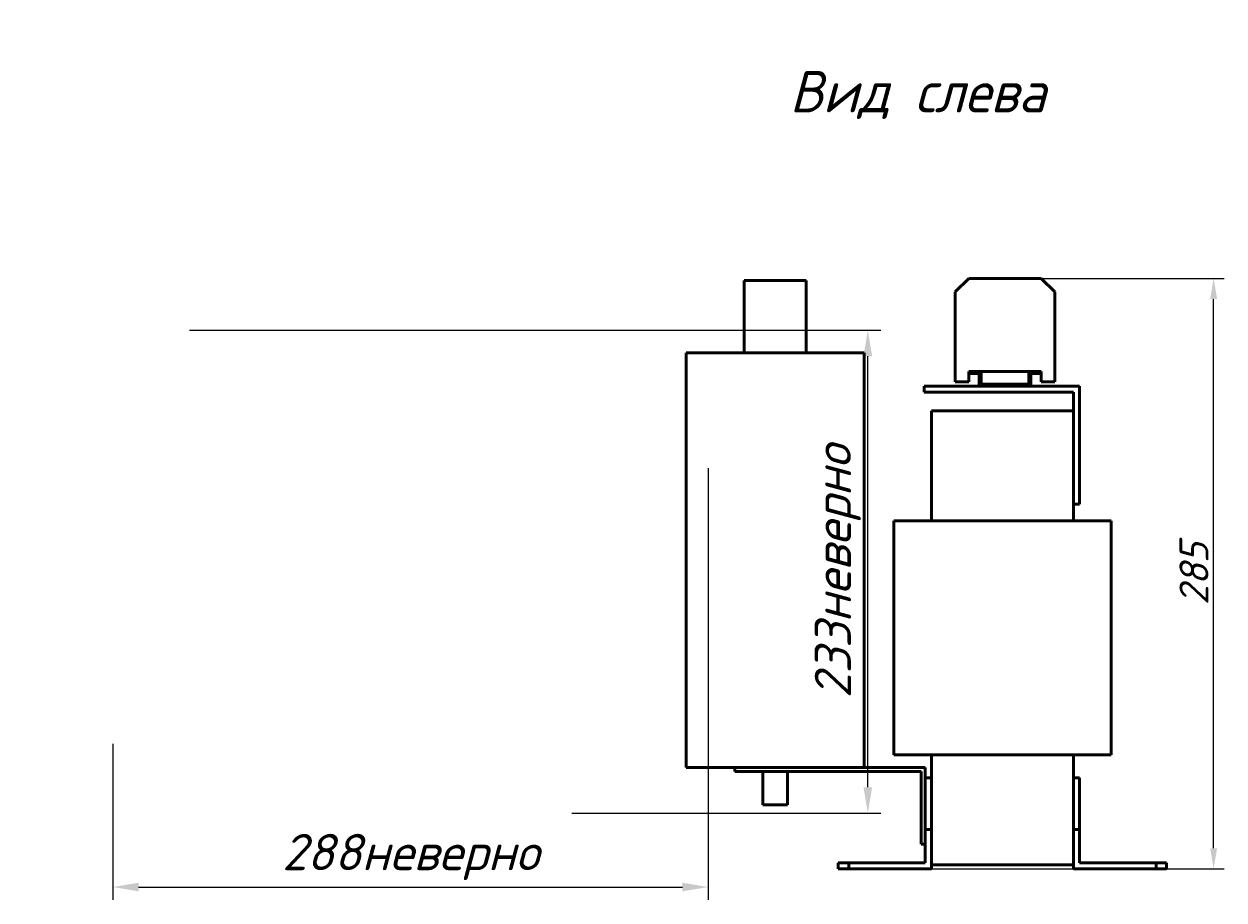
# Model space of a CAD drawing. Header units: millimetres. Extents: x 514 to 1673, y -497 to 558.
# Tile 4 of 4: x 1094 to 1673, y 88 to 510. Entities that reach past the tile are written whole.
import ezdxf

# ---------------------------------------------------------------- set-up
doc = ezdxf.new("R2010")
doc.units = ezdxf.units.MM
doc.layers.get('Defpoints').update_dxf_attribs({"lineweight": 25})
doc.layers.add('Видимый контур (ГОСТ)', color=7, linetype='Continuous', lineweight=50)
doc.layers.add('Осн_СБ', color=7, linetype='Continuous', lineweight=50)
doc.styles.add('GOST-2.304_Type-B_italic', font='GOST Common Italic.ttf', dxfattribs={"height": 2.5})
doc.styles.add('ГОСТ', font='isocpeui.ttf')
doc.dimstyles.new('ISO-25', dxfattribs={"dimtxt": 3.5, "dimasz": 2.5, "dimexe": 1.25, "dimexo": 0.625, "dimtad": 1, "dimdec": 0, "dimtxsty": 'ГОСТ', "dimcen": 2.5, "dimclrd": 256, "dimclre": 256, "dimclrt": 256, "dimadec": 0, "dimazin": 0, "dimtfac": 1, "dimtdec": 0, "dimtmove": 0, "dimatfit": 3, "dimfxl": 1, "dimlwd": -1, "dimlwe": -1, "dimarcsym": 0})

# ---------------------------------------------------------------- blocks, each defined once
blk = doc.blocks.new('*D264')
at = {"transparency": 16777216}
for p, q in [((1569.76, 387.7), (1672.98, 387.7)), ((1667.98, 112.7), (1667.98, 377.7)), ((1514.26, 102.7), (1672.98, 102.7))]:
    blk.add_line(p, q, dxfattribs=at)
for points in [[(1666.31, 377.7), (1669.65, 377.7), (1667.98, 387.7)], [(1666.31, 112.7), (1669.65, 112.7), (1667.98, 102.7)]]:
    blk.add_solid(points, dxfattribs=at)
at = {"layer": 'Defpoints', "color": 0, "transparency": 16777216}
for p in [(1567.26, 387.7), (1667.98, 387.7), (1511.76, 102.7)]:
    blk.add_point(p, dxfattribs=at)
at = {"transparency": 16777216, "insert": (1658.48, 245.2), "char_height": 14, "attachment_point": 5, "rotation": 90, "style": 'ГОСТ'}
blk.add_mtext('285', dxfattribs=at)
blk = doc.blocks.new('*D268')
at = {"transparency": 16777216}
for p, q in [((710.28, 386.92), (710.28, 232.5)), ((980.28, 386.92), (980.28, 232.5)), ((1173.57, 362.64), (1507.26, 362.64)), ((1501.01, 142.14), (1501.01, 350.14)), ((720.28, 237.5), (970.28, 237.5)), ((1358.07, 129.64), (1507.26, 129.64))]:
    blk.add_line(p, q, dxfattribs=at)
for points in [[(1498.92, 350.14), (1503.09, 350.14), (1501.01, 362.64)], [(720.28, 239.17), (720.28, 235.83), (710.28, 237.5)], [(970.28, 239.17), (970.28, 235.83), (980.28, 237.5)], [(1498.92, 142.14), (1503.09, 142.14), (1501.01, 129.64)]]:
    blk.add_solid(points, dxfattribs=at)
at = {"layer": 'Defpoints', "color": 0, "transparency": 16777216}
for p in [(710.28, 389.42), (980.28, 389.42), (1170.45, 362.64), (1501.01, 362.64), (980.28, 237.5), (1354.95, 129.64)]:
    blk.add_point(p, dxfattribs=at)
at = {"transparency": 16777216, "insert": (1486.51, 246.14), "char_height": 17.5, "attachment_point": 5, "rotation": 90, "style": 'ГОСТ'}
blk.add_mtext('233неверно', dxfattribs=at)
at = {"transparency": 16777216, "insert": (845.28, 247.09), "char_height": 14, "attachment_point": 5, "style": 'ГОСТ'}
blk.add_mtext('270', dxfattribs=at)
blk = doc.blocks.new('*D269')
at = {"transparency": 16777216}
for p, q in [((976.78, 510.42), (1026.08, 510.42)), ((1021.08, 391.42), (1021.08, 500.42)), ((976.78, 381.42), (1026.08, 381.42)), ((1423.95, 296.02), (1423.95, 87.72)), ((1136.45, 163.02), (1136.45, 87.72)), ((1148.95, 93.97), (1411.45, 93.97))]:
    blk.add_line(p, q, dxfattribs=at)
for points in [[(1019.41, 500.42), (1022.74, 500.42), (1021.08, 510.42)], [(1019.41, 391.42), (1022.74, 391.42), (1021.08, 381.42)], [(1148.95, 96.05), (1148.95, 91.89), (1136.45, 93.97)], [(1411.45, 96.05), (1411.45, 91.89), (1423.95, 93.97)]]:
    blk.add_solid(points, dxfattribs=at)
at = {"layer": 'Defpoints', "color": 0, "transparency": 16777216}
for p in [(974.28, 510.42), (1021.08, 510.42), (974.28, 381.42), (1423.95, 299.14), (1136.45, 166.14), (1423.95, 93.97)]:
    blk.add_point(p, dxfattribs=at)
at = {"transparency": 16777216, "insert": (1011.58, 445.92), "char_height": 14, "attachment_point": 5, "rotation": 90, "style": 'ГОСТ'}
blk.add_mtext('129', dxfattribs=at)
at = {"transparency": 16777216, "insert": (1280.2, 108.47), "char_height": 17.5, "attachment_point": 5, "style": 'ГОСТ'}
blk.add_mtext('288неверно', dxfattribs=at)

msp = doc.modelspace()

# ---------------------------------------------------------------- linework, layer by layer
at = {"layer": 'Видимый контур (ГОСТ)'}
for p, q in [((1441.26, 386.7), (1471.26, 386.7)), ((1441.26, 386.7), (1441.26, 351.7)), ((1471.26, 386.7), (1471.26, 351.7)), ((1549.76, 387.7), (1543.26, 381.2)), ((1584.76, 387.7), (1549.76, 387.7)), ((1591.26, 381.2), (1584.76, 387.7)), ((1543.26, 381.2), (1543.26, 337.7)), ((1591.26, 337.7), (1591.26, 381.2)), ((1413.26, 351.7), (1499.26, 351.7)), ((1413.26, 351.7), (1413.26, 151.7)), ((1499.26, 351.7), (1499.26, 151.7)), ((1549.76, 342.7), (1549.76, 341.7)), ((1555.76, 342.7), (1549.76, 342.7)), ((1555.76, 336.7), (1555.76, 342.7)), ((1555.76, 342.7), (1578.76, 342.7)), ((1584.76, 342.7), (1578.76, 342.7)), ((1578.76, 342.7), (1578.76, 336.7)), ((1584.76, 341.7), (1584.76, 342.7)), ((1543.26, 337.7), (1549.76, 337.7)), ((1549.76, 341.7), (1554.76, 341.7)), ((1549.76, 337.7), (1549.76, 341.7)), ((1554.76, 341.7), (1554.76, 335.7)), ((1578.76, 336.7), (1555.76, 336.7)), ((1579.76, 335.7), (1579.76, 341.7)), ((1579.76, 341.7), (1584.76, 341.7)), ((1584.76, 341.7), (1584.76, 337.7)), ((1584.76, 337.7), (1591.26, 337.7)), ((1528.26, 335.7), (1531.26, 335.7)), ((1528.26, 335.7), (1528.26, 332.7)), ((1531.26, 332.7), (1528.26, 332.7)), ((1603.26, 335.7), (1531.26, 335.7)), ((1531.26, 332.7), (1600.26, 332.7)), ((1600.26, 332.7), (1600.26, 281.7)), ((1603.26, 281.7), (1603.26, 335.7)), ((1531.76, 323.7), (1600.26, 323.7)), ((1531.76, 270.7), (1531.76, 323.7)), ((1600.26, 270.7), (1600.26, 323.7)), ((1600.26, 278.7), (1603.26, 278.7)), ((1603.26, 281.7), (1603.26, 278.7)), ((1523.51, 270.7), (1513.51, 270.7)), ((1513.51, 270.7), (1513.51, 157.7)), ((1523.51, 270.7), (1608.51, 270.7)), ((1618.51, 270.7), (1608.51, 270.7)), ((1618.51, 157.7), (1618.51, 270.7)), ((1523.51, 157.7), (1513.51, 157.7)), ((1523.51, 157.7), (1608.51, 157.7)), ((1531.76, 146.7), (1531.76, 157.7)), ((1600.26, 146.7), (1600.26, 157.7)), ((1618.51, 157.7), (1608.51, 157.7)), ((1413.26, 151.7), (1491.25, 151.7)), ((1436.76, 151.7), (1436.76, 149.7)), ((1528.76, 151.7), (1491.25, 151.7)), ((1528.76, 146.7), (1528.76, 151.7)), ((1446.76, 149.7), (1436.76, 149.7)), ((1446.76, 149.7), (1526.76, 149.7)), ((1450.26, 149.7), (1450.26, 133.7)), ((1462.26, 149.7), (1462.26, 133.7)), ((1526.76, 149.7), (1526.76, 124.7)), ((1528.76, 121.7), (1528.76, 146.7)), ((1528.76, 146.7), (1531.76, 146.7)), ((1531.76, 146.7), (1531.76, 121.7)), ((1600.26, 121.7), (1600.26, 146.7)), ((1600.26, 146.7), (1603.26, 146.7)), ((1603.26, 146.7), (1603.26, 121.7)), ((1450.26, 133.7), (1462.26, 133.7)), ((1526.76, 114.7), (1526.76, 124.7)), ((1528.76, 121.7), (1528.76, 105.7)), ((1531.76, 121.7), (1528.76, 121.7)), ((1531.76, 102.7), (1531.76, 121.7)), ((1600.26, 121.7), (1600.26, 102.7)), ((1603.26, 121.7), (1600.26, 121.7)), ((1603.26, 105.7), (1603.26, 121.7)), ((1526.76, 114.7), (1528.76, 114.7)), ((1486.76, 105.7), (1486.76, 102.7)), ((1491.76, 105.7), (1486.76, 105.7)), ((1491.76, 102.7), (1491.76, 105.7)), ((1528.76, 105.7), (1491.76, 105.7)), ((1600.26, 104.7), (1531.76, 104.7)), ((1640.26, 105.7), (1603.26, 105.7)), ((1645.26, 105.7), (1640.26, 105.7)), ((1640.26, 105.7), (1640.26, 102.7)), ((1645.26, 102.7), (1645.26, 105.7)), ((1486.76, 102.7), (1491.76, 102.7)), ((1491.76, 102.7), (1531.76, 102.7)), ((1600.26, 102.7), (1640.26, 102.7)), ((1640.26, 102.7), (1645.26, 102.7))]:
    msp.add_line(p, q, dxfattribs=at)

# ---------------------------------------------------------------- texts
at = {"layer": 'Осн_СБ', "insert": (1463.25, 487.8), "char_height": 20, "width": 336.0264, "attachment_point": 1, "style": 'GOST-2.304_Type-B_italic'}
msp.add_mtext('Вид слева', dxfattribs=at)

# ---------------------------------------------------------------- dimensions: what is measured, and where the dimension line sits
for base, p1, p2, picture, middle in [((1021.08, 510.42), (974.28, 381.42), (974.28, 510.42), '*D269', (1011.58, 445.92)), ((1667.98, 387.7), (1511.76, 102.7), (1567.26, 387.7), '*D264', (1658.48, 245.2))]:
    dim = msp.add_linear_dim(base=base, p1=p1, p2=p2, angle=90, dimstyle='ISO-25')
    dim.commit()
    dim.dimension.update_dxf_attribs({"geometry": picture, "text_midpoint": middle})
dim = msp.add_linear_dim(base=(980.28, 237.5), p1=(710.28, 389.42), p2=(980.28, 389.42), dimstyle='ISO-25')
dim.commit()
dim.dimension.update_dxf_attribs({"geometry": '*D268', "text_midpoint": (845.28, 247.09)})

doc.saveas('drawing.dxf')
